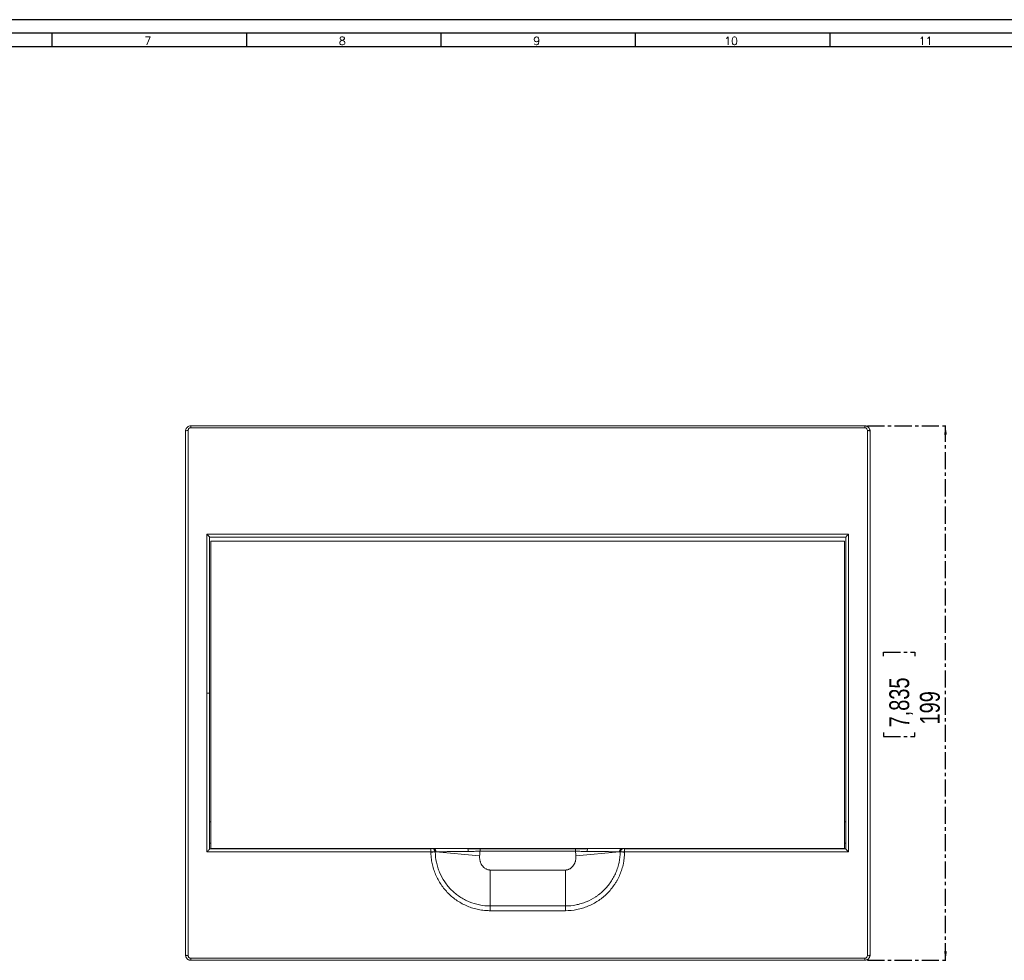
# Model space of a CAD drawing. Header units: millimetres. Extents: x 0 to 1189, y 0 to 841.
# Tile 6 of 7: x 448 to 814, y 491 to 841. Entities that reach past the tile are written whole.
import ezdxf

# ---------------------------------------------------------------- set-up
doc = ezdxf.new("R2010")
doc.units = ezdxf.units.MM
doc.linetypes.add('CENTER', pattern=[10.16, 6.35, -1.27, 1.27, -1.27])
doc.layers.add('CENTRO', color=7, linetype='CENTER')
doc.layers.add('FORMATO', color=7, linetype='Continuous')
doc.styles.add('SLDTEXTSTYLE0', font='ROMANS')
doc.styles.add('SLDTEXTSTYLE3', font='TXT', dxfattribs={"width": 0.75})
doc.dimstyles.new('SLDDIMSTYLE0', dxfattribs={"dimtxt": 7.408333, "dimasz": 3.302, "dimexe": 0, "dimexo": 0.0625, "dimgap": 1.852083, "dimtad": 1, "dimdec": 1, "dimrnd": 1e-09, "dimzin": 12, "dimdsep": 46, "dimtxsty": 'SLDTEXTSTYLE3', "dimsah": 1, "dimcen": 0.09, "dimadec": 0, "dimazin": 3, "dimtfac": 1, "dimtdec": 1, "dimtofl": 0, "dimtmove": 0, "dimatfit": 3, "dimfxl": 1, "dimfrac": 2, "dimtolj": 1, "dimtzin": 12, "dimarcsym": 0})

# ---------------------------------------------------------------- blocks, each defined once
blk = doc.blocks.new('_D')
at = {"layer": 'CENTRO'}
for p, q in [((763.31, 689.81), (793.41, 689.81)), ((792.41, 490.81), (792.41, 689.81)), ((769.26, 604.02), (769.26, 605.52)), ((769.26, 605.52), (781.03, 605.52)), ((781.03, 605.52), (781.03, 604.02)), ((769.26, 575.64), (769.26, 574.13)), ((769.26, 574.13), (781.03, 574.13)), ((781.03, 574.13), (781.03, 575.64)), ((763.31, 490.81), (793.41, 490.81))]:
    blk.add_line(p, q, dxfattribs=at)
for points in [[(792.41, 689.81), (791.9, 686.51), (792.91, 686.51)], [(792.41, 490.81), (792.91, 494.11), (791.9, 494.11)]]:
    blk.add_solid(points, dxfattribs=at)
at = {"layer": 'CENTRO', "char_height": 7.408, "attachment_point": 1, "rotation": 90, "style": 'SLDTEXTSTYLE3'}
for s, insert in [('7,835', (771.48, 577.51, -44.71)), ('199', (782.86, 578.61, -44.71))]:
    blk.add_mtext(s, dxfattribs=dict(at, insert=insert))

msp = doc.modelspace()

# ---------------------------------------------------------------- linework, layer by layer
at = {"color": 7, "linetype": 'Continuous', "lineweight": 15}
for p, q in [((511.31, 689.07), (511.31, 689.81)), ((762.31, 689.81), (511.31, 689.81)), ((762.31, 689.81), (762.31, 689.07)), ((509.31, 542.33), (509.31, 687.81)), ((510.31, 492.56), (510.31, 688.07)), ((762.31, 689.07), (511.31, 689.07)), ((763.31, 688.07), (763.31, 492.56)), ((764.31, 687.81), (764.31, 542.33)), ((517.31, 649.47), (517.31, 590.31)), ((756.31, 649.47), (517.31, 649.47)), ((756.31, 531.16), (756.31, 649.47)), ((755.31, 648.33), (518.31, 648.33)), ((518.81, 646.9), (754.81, 646.9)), ((518.81, 646.89), (518.81, 646.9)), ((518.81, 646.89), (754.81, 646.89)), ((518.81, 532.39), (518.81, 646.89)), ((754.81, 646.9), (754.81, 646.89)), ((754.81, 646.89), (754.81, 532.39)), ((517.31, 590.31), (517.31, 531.16)), ((509.31, 542.33), (509.31, 542.33)), ((509.31, 542.32), (509.31, 542.33)), ((518.81, 542.33), (518.31, 542.33)), ((755.31, 542.33), (754.81, 542.33)), ((764.31, 542.33), (764.31, 542.33)), ((764.31, 542.33), (764.31, 542.32)), ((518.31, 534.44), (518.81, 534.44)), ((518.31, 532.31), (600.72, 532.31)), ((754.81, 532.39), (518.81, 532.39)), ((600.72, 532.31), (600.72, 531.16)), ((619.04, 532.31), (614.46, 532.31)), ((654.57, 532.31), (619.04, 532.31)), ((659.16, 532.31), (654.57, 532.31)), ((654.57, 532.31), (654.57, 531.45)), ((672.89, 531.16), (672.89, 532.31)), ((672.89, 532.31), (755.31, 532.31)), ((754.81, 534.44), (755.31, 534.44)), ((517.31, 531.16), (600.72, 531.16)), ((600.72, 531.16), (600.72, 531.1)), ((602.62, 531.24), (618.88, 529.7)), ((654.57, 531.45), (619.04, 531.45)), ((654.73, 529.7), (670.99, 531.24)), ((672.89, 531.1), (672.89, 531.16)), ((672.89, 531.16), (756.31, 531.16)), ((622.81, 524.42), (622.81, 511.04)), ((650.81, 524.42), (622.81, 524.42)), ((622.81, 509.28), (622.81, 511.04)), ((622.81, 511.04), (650.81, 511.04)), ((650.81, 511.04), (650.81, 509.28)), ((509.31, 506.68), (509.31, 506.69)), ((509.31, 506.68), (509.31, 506.68)), ((509.31, 492.81), (509.31, 506.68)), ((622.81, 509.28), (650.81, 509.28)), ((764.31, 506.69), (764.31, 506.68)), ((764.31, 506.68), (764.31, 506.68)), ((764.31, 506.68), (764.31, 492.81)), ((511.31, 491.55), (762.31, 491.55)), ((511.31, 490.81), (511.31, 491.55)), ((511.31, 490.81), (762.31, 490.81))]:
    msp.add_line(p, q, dxfattribs=at)
at = {"color": 7, "linetype": 'Continuous', "lineweight": 15, "flags": 128}
msp.add_lwpolyline([(762.31, 491.55), (762.31, 491.4), (762.31, 491.26), (762.31, 491.13), (762.31, 491.02), (762.31, 490.93), (762.31, 490.87), (762.31, 490.83), (762.31, 490.81)], dxfattribs=at)
at = {"color": 7, "linetype": 'Continuous', "lineweight": 15}
for centre, radius, start, end in [((510.07, 686.9), 1.19, 78.6908, 130.046), ((601.22, 531.41), 0.926, 347.5698, 77.2897), ((601.44, 531.38), 0.941, 351.336, 83.6057), ((601.69, 531.38), 0.938, 351.0587, 83.061), ((613.32, 531.54), 1.37, 349.6155, 34.3131), ((660.29, 531.54), 1.37, 145.6869, 190.3845), ((672.17, 531.38), 0.941, 96.3943, 188.664), ((672.4, 531.41), 0.926, 102.7103, 192.4302), ((600.69, 540.93), 9.83, 270.2002, 278.399), ((672.93, 540.93), 9.83, 261.601, 269.7998), ((763.54, 493.72), 1.19, 258.6908, 310.046)]:
    msp.add_arc(centre, radius, start, end, dxfattribs=at)
for points, knots in [([(509.31, 687.81), (509.31, 687.94), (509.32, 688.07), (509.37, 688.32), (509.41, 688.45), (509.5, 688.69), (509.56, 688.8), (509.7, 689.02), (509.79, 689.12), (509.97, 689.31), (510.07, 689.39), (510.29, 689.54), (510.41, 689.6), (510.77, 689.76), (511.04, 689.81), (511.31, 689.81)], [0, 0, 0, 0, 0.125, 0.125, 0.25, 0.25, 0.375, 0.375, 0.5, 0.5, 0.625, 0.625, 0.75, 0.75, 1, 1, 1, 1]), ([(762.31, 689.81), (762.44, 689.81), (762.57, 689.8), (762.83, 689.75), (762.96, 689.71), (763.21, 689.6), (763.32, 689.54), (763.54, 689.39), (763.64, 689.31), (763.91, 689.03), (764.06, 688.81), (764.21, 688.45), (764.24, 688.32), (764.29, 688.07), (764.31, 687.94), (764.31, 687.81)], [0, 0, 0, 0, 0.125, 0.125, 0.25, 0.25, 0.375, 0.375, 0.5, 0.5, 0.75, 0.75, 0.875, 0.875, 1, 1, 1, 1]), ([(509.31, 687.81), (509.31, 676), (509.31, 664.03), (509.31, 639.9), (509.31, 627.74), (509.31, 603.34), (509.31, 591.1), (509.31, 566.66), (509.31, 554.46), (509.31, 542.33)], [0, 0, 0, 0, 0.25, 0.25, 0.5, 0.5, 0.75, 0.75, 1, 1, 1, 1]), ([(511.31, 689.07), (511.04, 689.07), (510.78, 688.96), (510.5, 688.68), (510.43, 688.57), (510.33, 688.33), (510.31, 688.2), (510.31, 688.07)], [0, 0, 0, 0, 0.5, 0.5, 0.75, 0.75, 1, 1, 1, 1]), ([(763.31, 688.07), (763.31, 688.2), (763.28, 688.33), (763.18, 688.57), (763.11, 688.68), (762.93, 688.87), (762.82, 688.94), (762.57, 689.04), (762.44, 689.07), (762.31, 689.07)], [0, 0, 0, 0, 0.25, 0.25, 0.5, 0.5, 0.75, 0.75, 1, 1, 1, 1]), ([(763.31, 688.07), (763.42, 688.07), (763.55, 688.06), (763.8, 688.04), (763.92, 688.02), (764.11, 687.97), (764.19, 687.94), (764.28, 687.88), (764.31, 687.84), (764.31, 687.81)], [0, 0, 0, 0, 0.25, 0.25, 0.5, 0.5, 0.75, 0.75, 1, 1, 1, 1]), ([(764.31, 542.33), (764.31, 554.46), (764.31, 566.66), (764.31, 591.1), (764.31, 603.34), (764.31, 627.74), (764.31, 639.9), (764.31, 664.03), (764.31, 676), (764.31, 687.81)], [0, 0, 0, 0, 0.25, 0.25, 0.5, 0.5, 0.75, 0.75, 1, 1, 1, 1]), ([(518.31, 648.33), (518.3, 648.33), (518.3, 648.34), (518.29, 648.36), (518.28, 648.39), (518.25, 648.44), (518.19, 648.52), (518.09, 648.63), (517.95, 648.79), (517.8, 648.96), (517.64, 649.13), (517.5, 649.27), (517.39, 649.38), (517.33, 649.44), (517.31, 649.47)], [0, 0, 0, 0, 0.036355, 0.073149, 0.110442, 0.172545, 0.238009, 0.3652, 0.492358, 0.618897, 0.745736, 0.872835, 0.936537, 1, 1, 1, 1]), ([(756.31, 649.47), (756.28, 649.44), (756.22, 649.39), (756.11, 649.27), (755.92, 649.07), (755.7, 648.84), (755.52, 648.63), (755.42, 648.52), (755.37, 648.44), (755.33, 648.39), (755.31, 648.35), (755.31, 648.34), (755.31, 648.33)], [0, 0, 0, 0, 0.0583218, 0.1272567, 0.2544478, 0.5073376, 0.6345872, 0.7618704, 0.8273822, 0.8895296, 0.9452933, 1, 1, 1, 1]), ([(755.31, 648.33), (755.31, 630.81), (755.31, 613.1), (755.31, 577.65), (755.31, 559.91), (755.31, 542.33)], [0, 0, 0, 0, 0.5, 0.5, 1, 1, 1, 1]), ([(518.31, 590.31), (518.3, 590.31), (518.27, 590.31), (518.17, 590.31), (518.09, 590.31), (517.9, 590.31), (517.78, 590.31), (517.54, 590.31), (517.42, 590.31), (517.31, 590.31)], [0, 0, 0, 0, 0.25, 0.25, 0.5, 0.5, 0.75, 0.75, 1, 1, 1, 1]), ([(509.31, 506.69), (509.31, 507.35), (509.31, 508.68), (509.31, 510.67), (509.31, 512.66), (509.31, 514.65), (509.31, 518.67), (509.31, 524.71), (509.31, 532.81), (509.31, 538.69), (509.31, 541.86), (509.31, 542.32)], [0, 0, 0, 0, 0.056254, 0.112511, 0.168773, 0.225041, 0.281317, 0.508152, 0.734941, 0.961789, 1, 1, 1, 1]), ([(517.31, 531.16), (517.33, 531.18), (517.39, 531.24), (517.5, 531.35), (517.7, 531.55), (517.91, 531.78), (518.09, 531.99), (518.19, 532.11), (518.25, 532.19), (518.28, 532.24), (518.3, 532.28), (518.3, 532.29), (518.31, 532.3)], [0, 0, 0, 0, 0.05736, 0.125153, 0.250241, 0.498951, 0.624097, 0.749276, 0.813705, 0.874824, 0.938086, 1, 1, 1, 1]), ([(619.04, 531.45), (619.04, 531.61), (619.04, 531.79), (619.04, 532.1), (619.04, 532.23), (619.04, 532.31)], [0, 0, 0, 0, 0.5, 0.5, 1, 1, 1, 1]), ([(670.99, 531.24), (670.99, 531.36), (671, 531.49), (671.07, 531.76), (671.13, 531.89), (671.29, 532.1), (671.39, 532.18), (671.6, 532.29), (671.71, 532.31), (671.81, 532.31)], [0, 0, 0, 0, 0.25, 0.25, 0.5, 0.5, 0.75, 0.75, 1, 1, 1, 1]), ([(755.31, 532.3), (755.31, 532.3), (755.31, 532.29), (755.32, 532.27), (755.34, 532.23), (755.37, 532.19), (755.42, 532.11), (755.52, 531.99), (755.66, 531.83), (755.81, 531.67), (755.97, 531.5), (756.11, 531.35), (756.22, 531.24), (756.28, 531.19), (756.31, 531.16)], [0, 0, 0, 0, 0.0411378, 0.0828285, 0.1251616, 0.1862364, 0.2506176, 0.3757042, 0.5007578, 0.6252026, 0.7499432, 0.8749392, 0.937587, 1, 1, 1, 1]), ([(602.12, 531.21), (602.03, 531.2), (601.93, 531.2), (601.71, 531.18), (601.6, 531.18), (601.36, 531.17), (601.23, 531.17), (600.98, 531.16), (600.85, 531.16), (600.72, 531.16)], [0, 0, 0, 0, 0.25, 0.25, 0.5, 0.5, 0.75, 0.75, 1, 1, 1, 1]), ([(600.72, 531.1), (600.72, 530.96), (600.73, 530.68), (600.75, 530.25), (600.77, 529.82), (600.81, 529.39), (600.87, 528.75), (600.98, 527.9), (601.17, 526.86), (601.42, 525.82), (601.81, 524.44), (602.42, 522.76), (603.35, 520.83), (604.46, 519), (605.75, 517.28), (607.19, 515.69), (608.79, 514.25), (610.52, 512.97), (612.37, 511.86), (614.32, 510.94), (616.02, 510.33), (617.41, 509.94), (618.47, 509.7), (619.54, 509.51), (620.51, 509.39), (621.35, 509.32), (622.08, 509.29), (622.56, 509.28), (622.81, 509.28)], [0, 0, 0, 0, 0.012531, 0.025057, 0.037583, 0.050112, 0.06265, 0.093754, 0.124864, 0.15604, 0.187218, 0.250025, 0.312366, 0.374559, 0.437175, 0.499807, 0.561986, 0.624301, 0.687112, 0.74944, 0.811611, 0.842947, 0.874262, 0.905702, 0.937127, 0.958091, 0.979041, 1, 1, 1, 1]), ([(602.37, 531.24), (602.39, 529.9), (602.53, 528.59), (602.93, 526.65), (603.1, 526.02), (603.49, 524.75), (603.72, 524.12), (604.5, 522.29), (605.13, 521.13), (606.24, 519.49), (606.63, 518.96), (607.49, 517.93), (607.93, 517.44), (609.34, 516.04), (610.37, 515.21), (612.03, 514.1), (612.61, 513.75), (613.78, 513.13), (614.38, 512.85), (616.22, 512.09), (617.49, 511.7), (620.13, 511.17), (621.46, 511.04), (622.81, 511.04)], [0, 0, 0, 0, 0.125, 0.125, 0.1875, 0.1875, 0.25, 0.25, 0.375, 0.375, 0.4375, 0.4375, 0.5, 0.5, 0.625, 0.625, 0.6875, 0.6875, 0.75, 0.75, 0.875, 0.875, 1, 1, 1, 1]), ([(614.67, 531.29), (614.07, 531.29), (613.48, 531.29), (612.3, 531.28), (611.71, 531.28), (610.01, 531.27), (608.93, 531.27), (607.39, 531.26), (606.89, 531.26), (605.92, 531.25), (605.46, 531.25), (604.13, 531.24), (603.33, 531.24), (602.62, 531.24)], [0, 0, 0, 0, 0.125, 0.125, 0.25, 0.25, 0.5, 0.5, 0.625, 0.625, 0.75, 0.75, 1, 1, 1, 1]), ([(619.04, 531.45), (618.31, 531.44), (617.58, 531.41), (616.12, 531.34), (615.39, 531.3), (614.67, 531.29)], [0, 0, 0, 0, 0.5, 0.5, 1, 1, 1, 1]), ([(618.88, 529.7), (618.87, 529.63), (618.86, 529.47), (618.86, 529.24), (618.86, 529.01), (618.87, 528.7), (618.92, 528.32), (619.01, 527.87), (619.14, 527.43), (619.36, 526.86), (619.72, 526.18), (620.21, 525.58), (620.67, 525.18), (621.06, 524.91), (621.46, 524.7), (621.85, 524.56), (622.2, 524.47), (622.5, 524.43), (622.7, 524.42), (622.81, 524.42)], [0, 0, 0, 0, 0.031344, 0.062673, 0.094041, 0.125503, 0.187727, 0.249888, 0.31266, 0.375014, 0.499654, 0.624542, 0.687824, 0.749765, 0.812953, 0.874946, 0.916882, 0.95844, 1, 1, 1, 1]), ([(650.81, 511.04), (652.15, 511.04), (653.47, 511.17), (655.43, 511.56), (656.07, 511.72), (657.35, 512.11), (657.99, 512.33), (659.83, 513.09), (661, 513.72), (662.39, 514.63), (662.66, 514.82), (663.2, 515.22), (663.46, 515.42), (664.24, 516.06), (664.73, 516.5), (666.14, 517.89), (666.98, 518.91), (667.92, 520.29), (668.1, 520.57), (668.44, 521.14), (668.61, 521.42), (669.08, 522.3), (669.37, 522.89), (669.88, 524.1), (670.11, 524.72), (670.5, 525.98), (670.67, 526.63), (671.08, 528.58), (671.23, 529.9), (671.24, 531.24)], [0, 0, 0, 0, 0.125, 0.125, 0.1875, 0.1875, 0.25, 0.25, 0.375, 0.375, 0.40625, 0.40625, 0.4375, 0.4375, 0.5, 0.5, 0.625, 0.625, 0.65625, 0.65625, 0.6875, 0.6875, 0.75, 0.75, 0.8125, 0.8125, 0.875, 0.875, 1, 1, 1, 1]), ([(672.89, 531.1), (672.88, 529.66), (672.72, 528.23), (672.27, 526.12), (672.09, 525.42), (671.66, 524.06), (671.17, 522.72), (670.55, 521.44), (670.04, 520.5), (669.86, 520.19), (669.49, 519.58), (669.29, 519.27), (668.28, 517.79), (667.37, 516.69), (665.85, 515.18), (665.32, 514.7), (664.48, 514.02), (664.2, 513.8), (663.62, 513.37), (663.32, 513.17), (661.83, 512.17), (660.57, 511.5), (658.57, 510.68), (657.88, 510.43), (656.5, 510.01), (655.8, 509.84), (653.69, 509.42), (652.26, 509.28), (650.81, 509.28)], [0, 0, 0, 0, 0.125, 0.125, 0.1875, 0.1875, 0.25, 0.3125, 0.3125, 0.34375, 0.34375, 0.375, 0.375, 0.5, 0.5, 0.5625, 0.5625, 0.59375, 0.59375, 0.625, 0.625, 0.75, 0.75, 0.8125, 0.8125, 0.875, 0.875, 1, 1, 1, 1]), ([(650.81, 524.42), (650.87, 524.42), (650.99, 524.42), (651.17, 524.44), (651.35, 524.46), (651.54, 524.5), (651.8, 524.57), (652.15, 524.7), (652.56, 524.91), (652.94, 525.18), (653.4, 525.59), (653.89, 526.18), (654.26, 526.86), (654.48, 527.43), (654.6, 527.87), (654.7, 528.33), (654.75, 528.78), (654.76, 529.24), (654.74, 529.55), (654.73, 529.7)], [0, 0, 0, 0, 0.024924, 0.049803, 0.074722, 0.09976, 0.125, 0.186969, 0.250283, 0.312266, 0.375744, 0.500792, 0.625286, 0.687473, 0.750226, 0.812501, 0.874987, 0.937532, 1, 1, 1, 1]), ([(654.73, 529.7), (654.7, 529.99), (654.65, 530.57), (654.6, 531.15), (654.57, 531.45)], [0, 0, 0, 0, 0.497502, 1, 1, 1, 1]), ([(658.94, 531.29), (658.22, 531.3), (657.49, 531.34), (656.03, 531.41), (655.3, 531.44), (654.57, 531.45)], [0, 0, 0, 0, 0.5, 0.5, 1, 1, 1, 1]), ([(670.99, 531.24), (670.28, 531.24), (669.48, 531.24), (668.15, 531.25), (667.69, 531.25), (666.72, 531.26), (666.22, 531.26), (664.68, 531.27), (663.6, 531.27), (661.9, 531.28), (661.31, 531.28), (660.13, 531.29), (659.54, 531.29), (658.94, 531.29)], [0, 0, 0, 0, 0.25, 0.25, 0.375, 0.375, 0.5, 0.5, 0.75, 0.75, 0.875, 0.875, 1, 1, 1, 1]), ([(672.89, 531.16), (672.63, 531.16), (672.37, 531.16), (671.9, 531.18), (671.68, 531.2), (671.49, 531.21)], [0, 0, 0, 0, 0.5, 0.5, 1, 1, 1, 1]), ([(650.81, 511.04), (650.81, 511.93), (650.81, 512.91), (650.81, 515), (650.81, 516.12), (650.81, 518.42), (650.81, 519.62), (650.81, 522.02), (650.81, 523.23), (650.81, 524.42)], [0, 0, 0, 0, 0.25, 0.25, 0.5, 0.5, 0.75, 0.75, 1, 1, 1, 1]), ([(510.31, 492.56), (510.19, 492.56), (510.06, 492.56), (509.82, 492.59), (509.7, 492.61), (509.5, 492.66), (509.43, 492.69), (509.33, 492.75), (509.31, 492.78), (509.31, 492.81)], [0, 0, 0, 0, 0.25, 0.25, 0.5, 0.5, 0.75, 0.75, 1, 1, 1, 1]), ([(511.31, 490.81), (511.17, 490.81), (511.04, 490.83), (510.78, 490.88), (510.65, 490.92), (510.41, 491.02), (510.29, 491.08), (510.07, 491.23), (509.97, 491.32), (509.7, 491.6), (509.55, 491.82), (509.41, 492.18), (509.37, 492.3), (509.32, 492.55), (509.31, 492.68), (509.31, 492.81)], [0, 0, 0, 0, 0.125, 0.125, 0.25, 0.25, 0.375, 0.375, 0.5, 0.5, 0.75, 0.75, 0.875, 0.875, 1, 1, 1, 1]), ([(510.31, 492.56), (510.31, 492.43), (510.33, 492.3), (510.43, 492.06), (510.5, 491.95), (510.68, 491.76), (510.8, 491.68), (511.04, 491.58), (511.17, 491.55), (511.31, 491.55)], [0, 0, 0, 0, 0.25, 0.25, 0.5, 0.5, 0.75, 0.75, 1, 1, 1, 1]), ([(764.31, 492.81), (764.31, 492.68), (764.29, 492.56), (764.24, 492.3), (764.21, 492.18), (764.11, 491.94), (764.05, 491.82), (763.91, 491.61), (763.82, 491.5), (763.64, 491.32), (763.54, 491.23), (763.32, 491.09), (763.21, 491.02), (762.84, 490.87), (762.58, 490.81), (762.31, 490.81)], [0, 0, 0, 0, 0.125, 0.125, 0.25, 0.25, 0.375, 0.375, 0.5, 0.5, 0.625, 0.625, 0.75, 0.75, 1, 1, 1, 1]), ([(762.31, 491.55), (762.58, 491.55), (762.84, 491.67), (763.11, 491.95), (763.18, 492.06), (763.28, 492.3), (763.31, 492.43), (763.31, 492.56)], [0, 0, 0, 0, 0.5, 0.5, 0.75, 0.75, 1, 1, 1, 1])]:
    msp.add_open_spline(points, degree=3, knots=knots, dxfattribs=at)
for points in [[(518.31, 590.31), (518.31, 609.73), (518.31, 629.14), (518.31, 648.33)], [(518.31, 542.33), (518.31, 558.24), (518.31, 574.27), (518.31, 590.31)], [(509.31, 542.33), (509.31, 542.32), (509.31, 542.32), (509.31, 542.32)], [(518.31, 542.32), (518.31, 542.32), (518.31, 542.32), (518.31, 542.33)], [(518.31, 542.32), (518.31, 538.97), (518.31, 535.63), (518.31, 532.3)], [(755.31, 542.33), (755.31, 542.32), (755.31, 542.32), (755.31, 542.32)], [(755.31, 532.3), (755.31, 535.63), (755.31, 538.97), (755.31, 542.32)], [(764.31, 542.32), (764.31, 542.32), (764.31, 542.32), (764.31, 542.33)], [(764.31, 542.32), (764.31, 530.31), (764.31, 518.4), (764.31, 506.69)], [(602.37, 531.24), (602.3, 531.23), (602.21, 531.22), (602.12, 531.21)], [(602.62, 531.24), (602.54, 531.24), (602.45, 531.24), (602.37, 531.24)], [(619.04, 531.45), (618.99, 530.87), (618.94, 530.28), (618.88, 529.7)], [(671.24, 531.24), (671.16, 531.24), (671.08, 531.24), (670.99, 531.24)], [(671.49, 531.21), (671.4, 531.22), (671.32, 531.23), (671.24, 531.24)], [(509.31, 506.69), (509.31, 506.69), (509.31, 506.68), (509.31, 506.68)], [(509.31, 506.68), (509.31, 502.04), (509.31, 497.41), (509.31, 492.81)], [(764.31, 506.68), (764.31, 506.68), (764.31, 506.69), (764.31, 506.69)], [(764.31, 492.81), (764.31, 497.41), (764.31, 502.04), (764.31, 506.68)]]:
    msp.add_open_spline(points, degree=3, dxfattribs=at)
at = {"layer": 'FORMATO'}
for p, q in [((1189, 841), (0, 841)), ((1184, 836), (25, 836)), ((459.58, 836), (459.58, 831)), ((532.01, 836), (532.01, 831)), ((604.44, 836), (604.44, 831)), ((676.87, 836), (676.87, 831)), ((749.3, 836), (749.3, 831)), ((25, 831), (1184, 831))]:
    msp.add_line(p, q, dxfattribs=at)

# ---------------------------------------------------------------- texts
at = {"layer": 'FORMATO', "char_height": 3, "attachment_point": 2, "style": 'SLDTEXTSTYLE0'}
for s, insert in [('7', (495.28, 834.6)), ('8', (567.71, 834.6)), ('9', (640.14, 834.6)), ('10', (712.55, 834.6)), ('11', (784.98, 834.6))]:
    msp.add_mtext(s, dxfattribs=dict(at, insert=insert))

# ---------------------------------------------------------------- dimensions: what is measured, and where the dimension line sits
at = {"layer": 'CENTRO'}
dim = msp.add_linear_dim(base=(792.41, 689.81), p1=(762.31, 490.81), p2=(762.31, 689.81), angle=90, dimstyle='SLDDIMSTYLE0', dxfattribs=at)
dim.commit()
dim.dimension.update_dxf_attribs({"geometry": '_D', "text_midpoint": (792.41, 589.83), "dimtype": 160})

doc.saveas('drawing.dxf')
